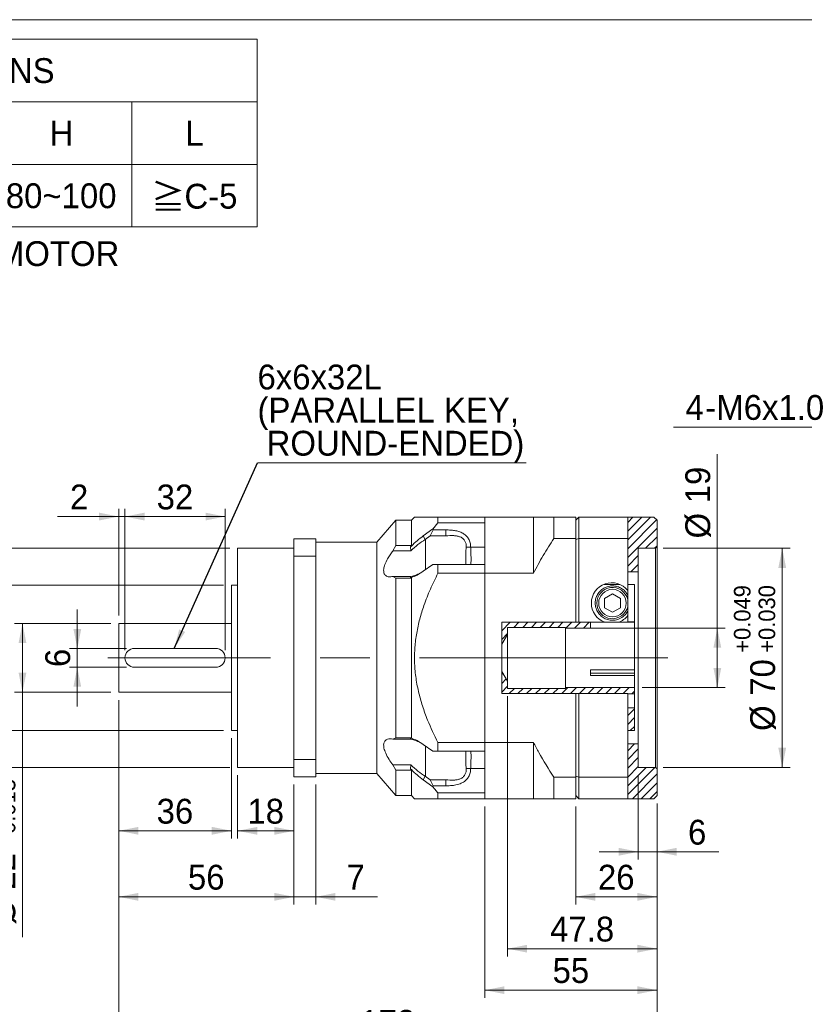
# Model space of a CAD drawing. Header units: millimetres. Extents: x 25 to 718, y 25 to 500.
# Tile 3 of 4: x 263 to 514, y 185 to 500. Entities that reach past the tile are written whole.
import ezdxf

# ---------------------------------------------------------------- set-up
doc = ezdxf.new("R2010")
doc.units = ezdxf.units.MM
doc.header["$LTSCALE"] = 2.5
doc.linetypes.add('CENTERX2', pattern=[20.32, 12.7, -2.54, 2.54, -2.54])
doc.styles.add('SLDTEXTSTYLE0', font='ARIAL.TTF', dxfattribs={"width": 0.948})
doc.styles.add('SLDTEXTSTYLE4', font='ARIAL.TTF', dxfattribs={"width": 0.948, "bigfont": 'bigfont'})
doc.styles.add('SLDTEXTSTYLE5', font='MINGLIU.TTC', dxfattribs={"bigfont": 'bigfont'})
doc.styles.get("Standard").update_dxf_attribs({"font": 'ARIAL.TTF'})
doc.dimstyles.new('SLDDIMSTYLE0', dxfattribs={"dimtxt": 7.704956, "dimasz": 6.25, "dimexe": 0, "dimexo": 0.0625, "dimgap": 1.926239, "dimtad": 1, "dimdec": 4, "dimrnd": 1e-09, "dimzin": 12, "dimdsep": 46, "dimtxsty": 'SLDTEXTSTYLE0', "dimsah": 1, "dimcen": 0.09, "dimadec": 0, "dimazin": 0, "dimtol": 1, "dimtm": 0.013, "dimtfac": 1, "dimtdec": 3, "dimtofl": 0, "dimtmove": 0, "dimatfit": 3, "dimfxl": 0, "dimtolj": 1, "dimarcsym": 0})
doc.dimstyles.new('SLDDIMSTYLE1', dxfattribs={"dimtxt": 7.704956, "dimasz": 6.25, "dimexe": 0, "dimexo": 0.0625, "dimgap": 1.926239, "dimtad": 1, "dimdec": 4, "dimrnd": 1e-09, "dimzin": 12, "dimdsep": 46, "dimtxsty": 'SLDTEXTSTYLE0', "dimsah": 1, "dimcen": 0.09, "dimadec": 0, "dimazin": 0, "dimtol": 1, "dimtp": -0.01, "dimtm": 0.029, "dimtfac": 1, "dimtdec": 3, "dimtofl": 0, "dimtmove": 0, "dimatfit": 3, "dimfxl": 0, "dimtolj": 1, "dimtzin": 0, "dimarcsym": 0})
doc.dimstyles.new('SLDDIMSTYLE11', dxfattribs={"dimtxt": 7.704956, "dimasz": 6.25, "dimexe": 0, "dimexo": 0.0625, "dimgap": 1.926239, "dimtad": 0, "dimtih": 1, "dimtoh": 1, "dimdec": 0, "dimrnd": 1e-09, "dimzin": 12, "dimdsep": 46, "dimtxsty": 'SLDTEXTSTYLE0', "dimsah": 1, "dimcen": 0.09, "dimadec": 0, "dimazin": 0, "dimtfac": 1, "dimtdec": 4, "dimtofl": 0, "dimtmove": 0, "dimatfit": 3, "dimfxl": 0, "dimtolj": 1, "dimtzin": 12, "dimarcsym": 0})
doc.dimstyles.new('SLDDIMSTYLE2', dxfattribs={"dimtxt": 7.704956, "dimasz": 6.25, "dimexe": 0, "dimexo": 0.0625, "dimgap": 1.926239, "dimtad": 1, "dimdec": 4, "dimrnd": 1e-09, "dimzin": 12, "dimdsep": 46, "dimtxsty": 'SLDTEXTSTYLE0', "dimsah": 1, "dimcen": 0.09, "dimadec": 0, "dimazin": 0, "dimtfac": 1, "dimtdec": 4, "dimtofl": 0, "dimtmove": 0, "dimatfit": 3, "dimfxl": 0, "dimtolj": 1, "dimtzin": 12, "dimarcsym": 0})
doc.dimstyles.new('SLDDIMSTYLE3', dxfattribs={"dimtxt": 7.704956, "dimasz": 6.25, "dimexe": 0, "dimexo": 0.0625, "dimgap": 1.926239, "dimtad": 1, "dimdec": 4, "dimrnd": 1e-09, "dimzin": 12, "dimdsep": 46, "dimtxsty": 'SLDTEXTSTYLE0', "dimsah": 1, "dimcen": 0.09, "dimadec": 0, "dimazin": 0, "dimtfac": 1, "dimtdec": 4, "dimtofl": 0, "dimtmove": 0, "dimatfit": 3, "dimfxl": 0, "dimtolj": 1, "dimtzin": 12, "dimarcsym": 0})
doc.dimstyles.new('SLDDIMSTYLE4', dxfattribs={"dimtxt": 7.704956, "dimasz": 6.25, "dimexe": 0, "dimexo": 0.0625, "dimgap": 1.926239, "dimtad": 1, "dimdec": 1, "dimrnd": 1e-09, "dimzin": 12, "dimdsep": 46, "dimtxsty": 'SLDTEXTSTYLE0', "dimsah": 1, "dimcen": 0.09, "dimadec": 0, "dimazin": 0, "dimtfac": 1, "dimtdec": 1, "dimtofl": 0, "dimtmove": 0, "dimatfit": 3, "dimfxl": 0, "dimtolj": 1, "dimtzin": 12, "dimarcsym": 0})
doc.dimstyles.new('SLDDIMSTYLE5', dxfattribs={"dimtxt": 7.704956, "dimasz": 6.25, "dimexe": 0, "dimexo": 0.0625, "dimgap": 1.926239, "dimtad": 1, "dimdec": 4, "dimrnd": 1e-09, "dimzin": 12, "dimdsep": 46, "dimtxsty": 'SLDTEXTSTYLE0', "dimsah": 1, "dimcen": 0.09, "dimadec": 0, "dimazin": 0, "dimtol": 1, "dimtp": 0.049, "dimtm": -0.03, "dimtfac": 1, "dimtdec": 3, "dimtofl": 0, "dimtmove": 0, "dimatfit": 3, "dimfxl": 0, "dimtolj": 1, "dimtzin": 0, "dimarcsym": 0})
doc.dimstyles.new('SLDDIMSTYLE6', dxfattribs={"dimtxt": 0, "dimasz": 6.25, "dimexe": 0, "dimexo": 0.0625, "dimgap": 0, "dimtad": 0, "dimtih": 1, "dimtoh": 1, "dimdec": 0, "dimrnd": 1e-09, "dimzin": 0, "dimdsep": 46, "dimtxsty": 'Standard', "dimsah": 1, "dimcen": 0.09, "dimadec": 0, "dimazin": 0, "dimtfac": 6.25, "dimtdec": 0, "dimtofl": 0, "dimtmove": 0, "dimatfit": 3, "dimfxl": 0, "dimtolj": 1, "dimtzin": 0, "dimarcsym": 0})

# ---------------------------------------------------------------- blocks, each defined once
blk = doc.blocks.new('SW_NOTE_1')
at = {"color": 0, "linetype": 'Continuous', "lineweight": 0, "char_height": 7.9375, "attachment_point": 1}
for s, insert, style in [('\\M+181A6BUSHING WILL BE SUPPLIED WHEN THE MOTOR', (0, 10.23), 'SLDTEXTSTYLE4'), ('    SHAFT DIAMETER IS SMALLER THAN 19', (0, -0.35), 'SLDTEXTSTYLE0')]:
    blk.add_mtext(s, dxfattribs=dict(at, insert=insert, style=style))
blk = doc.blocks.new('SW_TABLEANNOTATION_1')
at = {"color": 0, "linetype": 'Continuous', "lineweight": 0}
for p, q in [((0, 0), (0, -60)), ((307.5, 0), (0, 0)), ((307.5, -60), (307.5, 0)), ((0, -20), (307.5, -20)), ((35, -20), (35, -60)), ((70, -20), (70, -60)), ((105, -20), (105, -60)), ((137.5, -20), (137.5, -60)), ((175, -20), (175, -60)), ((222.5, -20), (222.5, -60)), ((267.5, -20), (267.5, -60)), ((0, -40), (307.5, -40)), ((0, -60), (307.5, -60))]:
    blk.add_line(p, q, dxfattribs=at)
at = {"color": 0, "linetype": 'Continuous', "lineweight": 0, "attachment_point": 1}
for s, insert, char_height, style in [('COMPATIBLE MOTOR DIMENSIONS', (63.5, -6.06), 7.9375, 'SLDTEXTSTYLE0'), ('A', (13.97, -26.06), 7.94, 'SLDTEXTSTYLE0'), ('B', (48.97, -26.06), 7.94, 'SLDTEXTSTYLE0'), ('C', (83.68, -26.06), 7.94, 'SLDTEXTSTYLE0'), ('D', (117.43, -26.06), 7.94, 'SLDTEXTSTYLE0'), ('E', (152.72, -26.06), 7.94, 'SLDTEXTSTYLE0'), ('F', (195.52, -26.06), 7.94, 'SLDTEXTSTYLE0'), ('H', (241.18, -26.06), 7.94, 'SLDTEXTSTYLE0'), ('L', (284.56, -26.06), 7.94, 'SLDTEXTSTYLE0'), ('\\M+1818519', (6.33, -46.06), 7.937, 'SLDTEXTSTYLE4'), ('70', (46.62, -46.06), 7.937, 'SLDTEXTSTYLE0'), ('\\M+1818546.8', (71.92, -46.06), 7.9375, 'SLDTEXTSTYLE4'), ('\\M+181855', (113.02, -46.06), 7.937, 'SLDTEXTSTYLE4'), ('90', (150.37, -46.06), 7.937, 'SLDTEXTSTYLE0'), ('6.1~8.0', (180.96, -46.06), 7.937, 'SLDTEXTSTYLE0'), ('80~100', (227.21, -46.06), 7.937, 'SLDTEXTSTYLE0'), ('\\M+18186', (273.68, -46.38), 7.937, 'SLDTEXTSTYLE5'), ('C-5', (284.27, -46.21), 7.937, 'SLDTEXTSTYLE0')]:
    blk.add_mtext(s, dxfattribs=dict(at, insert=insert, char_height=char_height, style=style))
blk = doc.blocks.new('*D10')
at = {"color": 7, "linetype": 'Continuous', "lineweight": 0}
for p, q in [((292.12, 307.07), (261.37, 307.07)), ((263.87, 307.07), (263.87, 285.07)), ((292.12, 285.07), (261.37, 285.07)), ((263.87, 285.07), (263.87, 206.78))]:
    blk.add_line(p, q, dxfattribs=at)
for points in [[(263.87, 307.07), (262.62, 300.82), (265.12, 300.82)], [(263.87, 285.07), (265.12, 291.32), (262.62, 291.32)]]:
    blk.add_solid(points, dxfattribs=at)
at = {"color": 7, "linetype": 'Continuous', "lineweight": 0, "attachment_point": 1, "rotation": 90, "style": 'SLDTEXTSTYLE0'}
for s, insert, char_height in [('0.013', (256.3, 239.81), 5.292), ('0', (248.42, 239.81), 5.29), ('-', (256.3, 236.58), 5.29), ('22', (253.63, 221.99), 7.937), ('%%c', (253.63, 210.75), 7.937)]:
    blk.add_mtext(s, dxfattribs=dict(at, insert=insert, char_height=char_height))
blk = doc.blocks.new('*D11')
at = {"color": 7, "linetype": 'Continuous', "lineweight": 0}
for p, q in [((330.12, 331.07), (233.41, 331.07)), ((235.91, 331.07), (235.91, 261.07)), ((330.12, 261.07), (233.41, 261.07))]:
    blk.add_line(p, q, dxfattribs=at)
for points in [[(235.91, 331.07), (234.66, 324.82), (237.16, 324.82)], [(235.91, 261.07), (237.16, 267.32), (234.66, 267.32)]]:
    blk.add_solid(points, dxfattribs=at)
at = {"color": 7, "linetype": 'Continuous', "lineweight": 0, "attachment_point": 1, "rotation": 90, "style": 'SLDTEXTSTYLE0'}
for s, insert, char_height in [('0.010', (220.47, 301.78), 5.292), ('0.029', (228.35, 301.78), 5.292), ('-', (220.47, 298.55), 5.29), ('-', (228.35, 298.55), 5.29), ('70', (225.68, 283.96), 7.937), ('%%c', (225.68, 272.72), 7.937)]:
    blk.add_mtext(s, dxfattribs=dict(at, insert=insert, char_height=char_height))
blk = doc.blocks.new('*D12')
at = {"color": 7, "linetype": 'Continuous', "lineweight": 0}
for p, q in [((294.62, 282.57), (294.62, 238.3)), ((330.62, 270.37), (330.62, 238.3)), ((294.62, 240.8), (330.62, 240.8))]:
    blk.add_line(p, q, dxfattribs=at)
for points in [[(294.62, 240.8), (300.87, 239.55), (300.87, 242.05)], [(330.62, 240.8), (324.37, 242.05), (324.37, 239.55)]]:
    blk.add_solid(points, dxfattribs=at)
at = {"color": 7, "linetype": 'Continuous', "lineweight": 0, "insert": (306.74, 251.03), "char_height": 7.937, "attachment_point": 1, "style": 'SLDTEXTSTYLE0'}
blk.add_mtext('36', dxfattribs=at)
blk = doc.blocks.new('*D13')
at = {"color": 7, "linetype": 'Continuous', "lineweight": 0}
for p, q in [((332.62, 258.57), (332.62, 238.3)), ((350.62, 255.57), (350.62, 238.3)), ((332.62, 240.8), (350.62, 240.8))]:
    blk.add_line(p, q, dxfattribs=at)
for points in [[(332.62, 240.8), (338.87, 239.55), (338.87, 242.05)], [(350.62, 240.8), (344.37, 242.05), (344.37, 239.55)]]:
    blk.add_solid(points, dxfattribs=at)
at = {"color": 7, "linetype": 'Continuous', "lineweight": 0, "insert": (335.74, 251.03), "char_height": 7.937, "attachment_point": 1, "style": 'SLDTEXTSTYLE0'}
blk.add_mtext('18', dxfattribs=at)
blk = doc.blocks.new('*D14')
at = {"color": 7, "linetype": 'Continuous', "lineweight": 0}
for p, q in [((294.62, 282.57), (294.62, 217.2)), ((350.62, 255.57), (350.62, 217.2)), ((294.62, 219.7), (350.62, 219.7))]:
    blk.add_line(p, q, dxfattribs=at)
for points in [[(294.62, 219.7), (300.87, 218.45), (300.87, 220.95)], [(350.62, 219.7), (344.37, 220.95), (344.37, 218.45)]]:
    blk.add_solid(points, dxfattribs=at)
at = {"color": 7, "linetype": 'Continuous', "lineweight": 0, "insert": (316.74, 229.94), "char_height": 7.937, "attachment_point": 1, "style": 'SLDTEXTSTYLE0'}
blk.add_mtext('56', dxfattribs=at)
blk = doc.blocks.new('*D15')
at = {"color": 7, "linetype": 'Continuous', "lineweight": 0}
for p, q in [((294.62, 309.57), (294.62, 343.72)), ((296.62, 298.57), (296.62, 343.72)), ((294.62, 341.22), (275.07, 341.22)), ((296.62, 341.22), (294.62, 341.22)), ((296.62, 341.22), (309.12, 341.22))]:
    blk.add_line(p, q, dxfattribs=at)
for points in [[(294.62, 341.22), (288.37, 342.47), (288.37, 339.97)], [(296.62, 341.22), (302.87, 339.97), (302.87, 342.47)]]:
    blk.add_solid(points, dxfattribs=at)
at = {"color": 7, "linetype": 'Continuous', "lineweight": 0, "insert": (279.04, 351.45), "char_height": 7.94, "attachment_point": 1, "style": 'SLDTEXTSTYLE0'}
blk.add_mtext('2', dxfattribs=at)
blk = doc.blocks.new('*D16')
at = {"color": 7, "linetype": 'Continuous', "lineweight": 0}
for p, q in [((296.62, 298.57), (296.62, 343.72)), ((328.62, 298.57), (328.62, 343.72)), ((296.62, 341.22), (328.62, 341.22))]:
    blk.add_line(p, q, dxfattribs=at)
for points in [[(296.62, 341.22), (302.87, 339.97), (302.87, 342.47)], [(328.62, 341.22), (322.37, 342.47), (322.37, 339.97)]]:
    blk.add_solid(points, dxfattribs=at)
at = {"color": 7, "linetype": 'Continuous', "lineweight": 0, "insert": (306.74, 351.45), "char_height": 7.937, "attachment_point": 1, "style": 'SLDTEXTSTYLE0'}
blk.add_mtext('32', dxfattribs=at)
blk = doc.blocks.new('*D17')
at = {"color": 7, "linetype": 'Continuous', "lineweight": 0}
for p, q in [((328.12, 319.27), (250.16, 319.27)), ((252.66, 319.27), (252.66, 272.87)), ((328.12, 272.87), (250.16, 272.87))]:
    blk.add_line(p, q, dxfattribs=at)
for points in [[(252.66, 319.27), (251.41, 313.02), (253.91, 313.02)], [(252.66, 272.87), (253.91, 279.12), (251.41, 279.12)]]:
    blk.add_solid(points, dxfattribs=at)
at = {"color": 7, "linetype": 'Continuous', "lineweight": 0, "char_height": 7.937, "attachment_point": 1, "rotation": 90, "style": 'SLDTEXTSTYLE0'}
for s, insert in [('46.4', (242.42, 291.4)), ('%%c', (242.42, 280.16))]:
    blk.add_mtext(s, dxfattribs=dict(at, insert=insert))
blk = doc.blocks.new('*D18')
at = {"color": 7, "linetype": 'Continuous', "lineweight": 0}
for p, q in [((281.39, 299.07), (281.39, 311.57)), ((297.12, 299.07), (278.89, 299.07)), ((281.39, 299.07), (281.39, 293.07)), ((297.12, 293.07), (278.89, 293.07)), ((281.39, 293.07), (281.39, 280.57))]:
    blk.add_line(p, q, dxfattribs=at)
for points in [[(281.39, 299.07), (282.64, 305.32), (280.14, 305.32)], [(281.39, 293.07), (280.14, 286.82), (282.64, 286.82)]]:
    blk.add_solid(points, dxfattribs=at)
at = {"color": 7, "linetype": 'Continuous', "lineweight": 0, "insert": (271.16, 293.13), "char_height": 7.94, "attachment_point": 1, "rotation": 90, "style": 'SLDTEXTSTYLE0'}
blk.add_mtext('6', dxfattribs=at)
blk = doc.blocks.new('*D19')
at = {"color": 7, "linetype": 'Continuous', "lineweight": 0}
for p, q in [((460.62, 258.57), (460.62, 231.6)), ((466.62, 249.57), (466.62, 231.6)), ((460.62, 234.1), (448.12, 234.1)), ((460.62, 234.1), (466.62, 234.1)), ((466.62, 234.1), (486.37, 234.1))]:
    blk.add_line(p, q, dxfattribs=at)
for points in [[(460.62, 234.1), (454.37, 235.35), (454.37, 232.85)], [(466.62, 234.1), (472.87, 232.85), (472.87, 235.35)]]:
    blk.add_solid(points, dxfattribs=at)
at = {"color": 7, "linetype": 'Continuous', "lineweight": 0, "insert": (476.52, 244.33), "char_height": 7.94, "attachment_point": 1, "style": 'SLDTEXTSTYLE0'}
blk.add_mtext('6', dxfattribs=at)
blk = doc.blocks.new('*D20')
at = {"color": 7, "linetype": 'Continuous', "lineweight": 0}
for p, q in [((440.62, 248.57), (440.62, 217.2)), ((466.62, 249.57), (466.62, 217.2)), ((440.62, 219.7), (466.62, 219.7))]:
    blk.add_line(p, q, dxfattribs=at)
for points in [[(440.62, 219.7), (446.87, 218.45), (446.87, 220.95)], [(466.62, 219.7), (460.37, 220.95), (460.37, 218.45)]]:
    blk.add_solid(points, dxfattribs=at)
at = {"color": 7, "linetype": 'Continuous', "lineweight": 0, "insert": (447.74, 229.94), "char_height": 7.937, "attachment_point": 1, "style": 'SLDTEXTSTYLE0'}
blk.add_mtext('26', dxfattribs=at)
blk = doc.blocks.new('*D21')
at = {"color": 7, "linetype": 'Continuous', "lineweight": 0}
for p, q in [((418.87, 283.82), (418.87, 200.63)), ((466.62, 249.57), (466.62, 200.63)), ((466.62, 203.13), (418.87, 203.13))]:
    blk.add_line(p, q, dxfattribs=at)
for points in [[(418.87, 203.13), (425.12, 201.88), (425.12, 204.38)], [(466.62, 203.13), (460.37, 204.38), (460.37, 201.88)]]:
    blk.add_solid(points, dxfattribs=at)
at = {"color": 7, "linetype": 'Continuous', "lineweight": 0, "insert": (432.46, 213.36), "char_height": 7.937, "attachment_point": 1, "style": 'SLDTEXTSTYLE0'}
blk.add_mtext('47.8', dxfattribs=at)
blk = doc.blocks.new('*D22')
at = {"color": 7, "linetype": 'Continuous', "lineweight": 0}
for p, q in [((411.62, 248.57), (411.62, 187.38)), ((466.62, 249.57), (466.62, 187.38)), ((411.62, 189.88), (466.62, 189.88))]:
    blk.add_line(p, q, dxfattribs=at)
for points in [[(411.62, 189.88), (417.87, 188.63), (417.87, 191.13)], [(466.62, 189.88), (460.37, 191.13), (460.37, 188.63)]]:
    blk.add_solid(points, dxfattribs=at)
at = {"color": 7, "linetype": 'Continuous', "lineweight": 0, "insert": (433.24, 200.11), "char_height": 7.937, "attachment_point": 1, "style": 'SLDTEXTSTYLE0'}
blk.add_mtext('55', dxfattribs=at)
blk = doc.blocks.new('*D23')
at = {"color": 7, "linetype": 'Continuous', "lineweight": 0}
for p, q in [((294.62, 282.57), (294.62, 170.83)), ((466.62, 249.57), (466.62, 170.83)), ((466.62, 173.33), (294.62, 173.33))]:
    blk.add_line(p, q, dxfattribs=at)
for points in [[(294.62, 173.33), (300.87, 172.08), (300.87, 174.58)], [(466.62, 173.33), (460.37, 174.58), (460.37, 172.08)]]:
    blk.add_solid(points, dxfattribs=at)
at = {"color": 7, "linetype": 'Continuous', "lineweight": 0, "insert": (371.81, 183.56), "char_height": 7.937, "attachment_point": 1, "style": 'SLDTEXTSTYLE0'}
blk.add_mtext('172', dxfattribs=at)
blk = doc.blocks.new('*D24')
at = {"color": 7, "linetype": 'Continuous', "lineweight": 0}
for p, q in [((485.88, 305.57), (485.88, 361.19)), ((447.87, 305.57), (488.38, 305.57)), ((485.88, 305.57), (485.88, 286.57)), ((461.87, 286.57), (488.38, 286.57))]:
    blk.add_line(p, q, dxfattribs=at)
for points in [[(485.88, 305.57), (484.63, 299.32), (487.13, 299.32)], [(485.88, 286.57), (487.13, 292.82), (484.63, 292.82)]]:
    blk.add_solid(points, dxfattribs=at)
at = {"color": 7, "linetype": 'Continuous', "lineweight": 0, "char_height": 7.937, "attachment_point": 1, "rotation": 90, "style": 'SLDTEXTSTYLE0'}
for s, insert in [('19', (475.65, 345.46)), ('%%c', (475.65, 334.22))]:
    blk.add_mtext(s, dxfattribs=dict(at, insert=insert))
blk = doc.blocks.new('*D25')
at = {"color": 7, "linetype": 'Continuous', "lineweight": 0}
for p, q in [((468.62, 331.07), (509.12, 331.07)), ((506.62, 331.07), (506.62, 261.07)), ((468.62, 261.07), (509.12, 261.07))]:
    blk.add_line(p, q, dxfattribs=at)
for points in [[(506.62, 331.07), (505.37, 324.82), (507.87, 324.82)], [(506.62, 261.07), (507.87, 267.32), (505.37, 267.32)]]:
    blk.add_solid(points, dxfattribs=at)
at = {"color": 7, "linetype": 'Continuous', "lineweight": 0, "attachment_point": 1, "rotation": 90, "style": 'SLDTEXTSTYLE0'}
for s, insert, char_height in [('0.049', (491.18, 301.78), 5.292), ('0.030', (499.06, 301.78), 5.292), ('+', (491.18, 297.67), 5.29), ('+', (499.06, 297.67), 5.29), ('70', (496.39, 283.96), 7.937), ('%%c', (496.39, 272.72), 7.937)]:
    blk.add_mtext(s, dxfattribs=dict(at, insert=insert, char_height=char_height))
blk = doc.blocks.new('*D26')
at = {"color": 7, "linetype": 'Continuous', "lineweight": 0}
for p, q in [((350.62, 255.57), (350.62, 217.2)), ((357.62, 255.57), (357.62, 217.2)), ((350.62, 219.7), (338.12, 219.7)), ((350.62, 219.7), (357.62, 219.7)), ((357.62, 219.7), (377.25, 219.7))]:
    blk.add_line(p, q, dxfattribs=at)
for points in [[(350.62, 219.7), (344.37, 220.95), (344.37, 218.45)], [(357.62, 219.7), (363.87, 218.45), (363.87, 220.95)]]:
    blk.add_solid(points, dxfattribs=at)
at = {"color": 7, "linetype": 'Continuous', "lineweight": 0, "insert": (367.4, 229.94), "char_height": 7.94, "attachment_point": 1, "style": 'SLDTEXTSTYLE0'}
blk.add_mtext('7', dxfattribs=at)
blk = doc.blocks.new('SW_NOTE_2')
at = {"color": 0, "linetype": 'Continuous', "lineweight": 0}
for p, q in [((0, 0), (85.84, 0)), ((85.84, 0), (0, 0)), ((0, 0), (85.84, 0)), ((85.84, 0), (0, 0)), ((0, 0), (85.84, 0)), ((85.84, 0), (0, 0))]:
    blk.add_line(p, q, dxfattribs=at)
at = {"color": 0, "linetype": 'Continuous', "lineweight": 0, "attachment_point": 1, "style": 'SLDTEXTSTYLE0'}
for s, insert, char_height in [('6x6x32L', (0, 31.4), 7.937), ('(PARALLEL KEY,', (0, 20.82), 7.9375), (' ROUND-ENDED)', (0, 10.24), 7.9375)]:
    blk.add_mtext(s, dxfattribs=dict(at, insert=insert, char_height=char_height))
blk = doc.blocks.new('*D41')
at = {"color": 7, "linetype": 'Continuous', "lineweight": 0}
for p, q in [((592.85, 369.83), (471.92, 369.83)), ((603.43, 330.3), (592.85, 369.83))]:
    blk.add_line(p, q, dxfattribs=at)
blk.add_solid([(603.43, 330.3), (603.02, 336.66), (600.61, 336.02)], dxfattribs=at)
at = {"color": 7, "linetype": 'Continuous', "lineweight": 0, "attachment_point": 1, "style": 'SLDTEXTSTYLE0'}
for s, insert, char_height in [('(DEPTH)', (548.06, 380.06), 7.937), ('4', (475.69, 380.06), 7.94), ('M6x1.0', (485.56, 380.06), 7.937), ('Px', (523.02, 380.06), 7.937), ('12', (535.37, 380.06), 7.937), ('-', (482.04, 380.06), 7.94)]:
    blk.add_mtext(s, dxfattribs=dict(at, insert=insert, char_height=char_height))

msp = doc.modelspace()

# ---------------------------------------------------------------- hatches: boundary and pattern name
at = {"linetype": 'Continuous', "lineweight": 0}
h = msp.add_hatch(dxfattribs=at)
h.set_pattern_fill('ANSI31', scale=0.625, style=0)
h.paths.add_polyline_path([(460.622924, 323.568801), (460.622924, 331.068801), (466.122924, 331.068801), (466.622924, 331.568801), (466.622924, 340.068801), (465.622924, 341.068801), (457.232664, 341.068801), (457.232664, 323.568801)], flags=0)
h = msp.add_hatch(dxfattribs=at)
h.set_pattern_fill('ANSI31', scale=0.625, style=0)
h.paths.add_polyline_path([(416.981694, 300.421264), (418.872924, 303.568801), (418.872924, 305.818801), (437.372924, 305.818801), (437.372924, 305.568801), (445.372924, 305.568801), (445.372924, 307.448769), (416.981694, 307.448769)], flags=0)
h = msp.add_hatch(dxfattribs=at)
h.set_pattern_fill('ANSI31', scale=0.625, style=0)
h.paths.add_polyline_path([(418.872924, 288.568801), (416.981694, 291.716337), (416.981694, 284.638028), (457.232664, 284.638028), (457.232664, 284.568801), (459.372924, 284.568801), (459.372924, 286.568801), (437.372924, 286.568801), (437.372924, 286.318801), (418.872924, 286.318801)], flags=0)
h = msp.add_hatch(dxfattribs=at)
h.set_pattern_fill('ANSI31', scale=0.625, style=0)
h.paths.add_polyline_path([(457.232664, 272.851114), (459.372924, 272.851114), (459.372924, 280.068801), (457.232664, 280.068801)], flags=0)
h = msp.add_hatch(dxfattribs=at)
h.set_pattern_fill('ANSI31', scale=0.625, style=0)
h.paths.add_polyline_path([(457.232664, 268.568801), (457.232664, 251.068801), (465.622924, 251.068801), (466.622924, 252.068801), (466.622924, 260.568801), (466.122924, 261.068801), (460.622924, 261.068801), (460.622924, 268.568801)], flags=0)

# ---------------------------------------------------------------- linework, layer by layer
at = {"color": 7, "linetype": 'Continuous', "lineweight": 0}
msp.add_line((25, 500), (717.5, 500), dxfattribs=at)
at = {"color": 7, "linetype": 'Continuous', "lineweight": 15}
for p, q in [((383.122926, 340.0688), (377.122922, 333.068801)), ((388.122921, 340.0688), (383.122926, 340.0688)), ((383.122926, 331.922075), (383.122926, 340.0688)), ((389.122923, 341.068802), (388.122921, 340.0688)), ((388.122921, 331.922075), (388.122921, 340.0688)), ((396.622924, 339.250168), (396.622924, 341.068802)), ((411.622924, 341.068802), (396.622924, 341.068802)), ((427.122922, 341.068802), (411.622924, 341.068802)), ((411.622924, 323.110435), (411.622924, 341.068802)), ((411.622924, 341.068802), (411.622924, 339.250168)), ((427.122922, 323.110435), (427.122922, 341.068802)), ((433.622924, 334.226368), (433.622924, 341.068802)), ((440.622924, 341.068802), (433.622924, 341.068802)), ((441.622924, 341.068802), (440.622924, 340.0688)), ((440.622924, 334.226368), (440.622924, 341.068802)), ((441.622924, 341.068802), (441.622924, 334.226368)), ((457.232664, 341.068802), (441.622924, 341.068802)), ((457.232664, 341.068802), (457.232664, 334.226368)), ((465.622924, 341.068802), (457.232664, 341.068802)), ((465.622924, 341.068802), (466.622924, 340.0688)), ((466.622924, 340.0688), (466.622924, 331.568802)), ((391.927739, 335.057547), (394.987655, 337.246483)), ((395.043483, 336.954234), (394.146403, 335.032137)), ((394.986925, 337.245578), (396.622924, 339.250168)), ((394.987655, 337.246483), (395.043483, 336.954234)), ((395.043483, 336.954234), (399.126878, 336.954234)), ((411.622924, 339.250168), (396.622924, 339.250168)), ((399.126878, 335.032137), (399.126878, 336.954234)), ((357.622927, 334.068799), (350.622927, 334.068799)), ((350.622927, 328.564955), (350.622927, 334.068799)), ((357.622927, 328.564955), (357.622927, 334.068799)), ((391.927739, 335.057543), (392.565837, 333.899015)), ((394.146403, 335.032137), (392.565837, 333.899012)), ((392.622923, 333.899012), (392.566306, 333.899012)), ((399.126878, 335.032137), (394.146403, 335.032137)), ((433.622924, 334.226368), (440.622924, 334.226368)), ((441.622924, 334.226368), (440.622924, 333.857687)), ((440.622924, 334.226368), (440.622924, 307.448769)), ((441.622924, 334.226368), (441.622924, 307.448769)), ((441.622924, 334.226368), (457.232664, 334.226368)), ((457.232664, 334.226368), (457.232664, 317.586332)), ((350.622927, 331.068801), (332.622921, 331.068801)), ((332.622921, 331.068801), (332.622921, 261.0688)), ((377.122922, 333.068801), (357.622927, 333.068801)), ((377.122922, 296.068801), (377.122922, 333.068801)), ((382.226182, 330.257041), (383.122926, 331.922075)), ((383.122926, 331.922075), (388.122921, 331.922075)), ((388.122921, 331.922075), (387.867642, 331.522187)), ((387.867724, 331.52218), (388.123167, 331.783822)), ((387.867903, 331.522038), (387.958092, 330.257041)), ((405.63227, 331.432255), (407.077608, 331.428802)), ((411.622924, 331.428802), (407.077608, 331.428802)), ((466.122924, 331.068801), (460.622924, 331.068801)), ((460.622924, 331.068801), (460.622924, 323.5688)), ((466.622924, 331.568802), (466.122924, 331.068801)), ((466.122924, 261.0688), (466.122924, 331.068801)), ((466.622924, 331.568802), (466.622924, 260.568799)), ((357.622927, 328.564955), (350.622927, 328.564955)), ((350.622927, 263.572646), (350.622927, 328.564955)), ((357.622927, 263.572646), (357.622927, 328.564955)), ((387.958092, 330.257041), (382.226182, 330.257041)), ((394.987655, 325.9288), (391.927732, 323.730649)), ((396.622924, 325.9288), (394.987655, 325.9288)), ((396.622924, 323.110435), (396.622924, 325.9288)), ((411.622924, 325.9288), (396.622924, 325.9288)), ((411.622924, 325.9288), (411.622924, 323.110435)), ((383.122926, 321.574541), (382.226182, 322.072513)), ((382.226182, 322.072513), (387.958398, 322.072513)), ((383.122926, 270.56306), (383.122926, 321.574541)), ((388.122921, 321.574541), (383.122926, 321.574541)), ((387.867814, 321.694059), (388.122921, 321.574541)), ((388.123108, 321.767867), (387.867888, 321.694201)), ((387.957206, 322.072692), (387.868059, 321.694102)), ((388.122921, 270.56306), (388.122921, 321.574541)), ((411.622924, 323.110435), (396.622924, 323.110435)), ((411.622924, 269.027166), (411.622924, 323.110435)), ((411.622924, 323.110435), (427.122922, 323.110435)), ((460.622924, 323.5688), (457.232664, 323.5688)), ((460.622924, 323.5688), (460.622924, 268.568801)), ((332.622921, 319.2688), (330.622917, 319.2688)), ((330.622917, 319.2688), (330.622917, 272.868801)), ((449.572438, 319.547513), (454.673411, 319.547513)), ((457.232664, 319.547513), (459.372924, 319.547513)), ((459.372924, 307.535278), (459.372924, 319.547513)), ((452.372924, 316.5104), (449.825424, 315.039601)), ((449.825424, 315.039601), (449.825424, 312.098)), ((454.920424, 315.039601), (452.372924, 316.5104)), ((454.920424, 312.098), (454.920424, 315.039601)), ((457.232664, 316.144248), (457.232664, 317.586332)), ((457.232664, 314.851778), (457.232664, 316.144248)), ((449.825424, 312.098), (452.372924, 310.627201)), ((452.372924, 310.627201), (454.920424, 312.098)), ((457.232664, 310.993353), (457.232664, 312.285824)), ((457.232664, 309.551269), (457.232664, 310.993353)), ((457.232664, 309.551269), (457.232664, 307.448769)), ((330.622917, 307.0688), (294.622918, 307.0688)), ((294.622918, 307.0688), (294.622918, 285.068801)), ((440.622924, 307.448769), (416.981695, 307.448769)), ((416.981695, 307.448769), (416.981695, 284.638028)), ((418.872924, 305.818801), (437.372924, 305.818801)), ((418.872924, 303.5688), (418.872924, 305.818801)), ((437.372924, 305.818801), (437.372924, 305.5688)), ((437.372924, 305.5688), (445.372924, 305.5688)), ((437.372924, 305.5688), (437.372924, 286.568801)), ((441.622924, 307.448769), (440.622924, 307.448769)), ((449.933126, 307.448769), (441.622924, 307.448769)), ((445.372924, 307.448769), (445.372924, 305.5688)), ((445.372924, 305.516022), (445.372924, 305.5688)), ((445.372924, 305.516022), (459.372924, 305.516022)), ((449.933126, 307.448769), (454.312723, 307.448769)), ((457.232664, 307.448769), (454.312723, 307.448769)), ((457.232664, 307.535278), (459.372924, 307.535278)), ((457.232664, 307.52524), (459.372924, 307.52524)), ((459.372924, 307.52524), (459.372924, 307.535278)), ((459.372924, 307.52524), (459.372924, 305.516022)), ((459.372924, 305.516022), (459.372924, 292.211215)), ((416.981695, 300.421264), (418.872924, 303.5688)), ((418.872924, 303.5688), (418.872924, 288.568801)), ((299.622928, 299.068801), (325.622921, 299.068801)), ((377.122922, 259.0688), (377.122922, 296.068801)), ((325.622921, 293.0688), (299.622928, 293.0688)), ((418.872924, 288.568801), (416.981695, 291.716337)), ((445.372924, 292.211215), (459.372924, 292.211215)), ((445.372924, 290.479164), (445.372924, 292.211215)), ((445.372924, 291.206606), (459.372924, 291.206606)), ((445.372924, 290.479164), (459.372924, 290.479164)), ((459.372924, 292.211215), (459.372924, 291.206606)), ((459.372924, 290.479164), (459.372924, 291.206606)), ((459.372924, 290.479164), (459.372924, 286.568801)), ((418.872924, 286.3188), (418.872924, 288.568801)), ((459.372924, 286.568801), (437.372924, 286.568801)), ((437.372924, 286.568801), (437.372924, 286.3188)), ((459.372924, 284.568801), (459.372924, 286.568801)), ((294.622918, 285.068801), (330.622917, 285.068801)), ((416.981695, 284.638028), (440.622924, 284.638028)), ((437.372924, 286.3188), (418.872924, 286.3188)), ((440.622924, 284.638028), (441.622924, 284.638028)), ((440.622924, 284.638028), (440.622924, 257.911233)), ((441.622924, 284.638028), (441.622924, 257.911233)), ((441.622924, 284.638028), (457.232664, 284.638028)), ((457.232664, 284.638028), (457.232664, 257.911233)), ((457.232664, 284.568801), (459.372924, 284.568801)), ((459.372924, 280.0688), (459.372924, 284.568801)), ((459.372924, 280.0688), (457.232664, 280.0688)), ((459.372924, 272.851115), (459.372924, 280.0688)), ((330.622917, 272.868801), (332.622921, 272.868801)), ((457.232664, 272.851115), (459.372924, 272.851115)), ((382.226182, 270.065088), (383.122926, 270.56306)), ((387.958092, 270.065088), (382.226182, 270.065088)), ((383.122926, 270.56306), (388.122921, 270.56306)), ((388.122921, 270.56306), (387.867642, 270.443464)), ((387.867724, 270.443315), (388.123167, 270.36941)), ((387.867903, 270.443419), (387.958092, 270.065088)), ((391.927739, 268.406946), (394.987655, 266.208801)), ((411.622924, 269.027166), (396.622924, 269.027166)), ((396.622924, 266.208801), (396.622924, 269.027166)), ((427.122922, 269.027166), (411.622924, 269.027166)), ((411.622924, 251.068799), (411.622924, 269.027166)), ((411.622924, 269.027166), (411.622924, 266.208801)), ((427.122922, 251.068799), (427.122922, 269.027166)), ((457.232664, 268.568801), (460.622924, 268.568801)), ((460.622924, 268.568801), (460.622924, 261.0688)), ((394.986925, 266.208801), (396.622924, 266.208801)), ((411.622924, 266.208801), (396.622924, 266.208801)), ((357.622927, 263.572646), (350.622927, 263.572646)), ((350.622927, 258.068802), (350.622927, 263.572646)), ((357.622927, 258.068802), (357.622927, 263.572646)), ((383.122926, 260.215526), (382.226182, 261.88056)), ((382.226182, 261.88056), (387.958398, 261.88056)), ((387.957206, 261.881156), (387.868059, 260.615295)), ((332.622921, 261.0688), (350.622927, 261.0688)), ((357.622927, 258.068802), (350.622927, 258.068802)), ((357.622927, 259.0688), (377.122922, 259.0688)), ((377.122922, 259.0688), (383.122926, 252.068801)), ((383.122926, 252.068801), (383.122926, 260.215526)), ((388.122921, 260.215526), (383.122926, 260.215526)), ((387.867814, 260.615153), (388.122921, 260.215526)), ((388.123108, 260.353623), (387.867888, 260.615157)), ((388.122921, 252.068801), (388.122921, 260.215526)), ((392.565837, 258.238589), (391.927732, 257.080061)), ((392.622923, 258.238589), (392.565837, 258.238589)), ((392.565837, 258.238589), (394.146403, 257.105464)), ((405.63227, 260.705346), (407.077608, 260.708799)), ((411.622924, 260.708799), (407.077608, 260.708799)), ((440.622924, 258.279914), (441.622924, 257.911233)), ((460.622924, 261.0688), (466.122924, 261.0688)), ((466.122924, 261.0688), (466.622924, 260.568799)), ((466.622924, 260.568799), (466.622924, 252.068801)), ((394.987655, 254.891118), (391.927732, 257.080061)), ((394.146403, 257.105464), (395.043483, 255.183367)), ((394.146403, 257.105464), (399.126878, 257.105464)), ((395.043483, 255.183367), (394.987655, 254.891118)), ((399.126878, 255.183367), (395.043483, 255.183367)), ((399.126878, 257.105464), (399.126878, 255.183367)), ((440.622924, 257.911233), (433.622924, 257.911233)), ((433.622924, 251.068799), (433.622924, 257.911233)), ((440.622924, 251.068799), (440.622924, 257.911233)), ((457.232664, 257.911233), (441.622924, 257.911233)), ((441.622924, 257.911233), (441.622924, 251.068799)), ((457.232664, 257.911233), (457.232664, 251.068799)), ((383.122926, 252.068801), (388.122921, 252.068801)), ((388.122921, 252.068801), (389.122923, 251.068799)), ((411.622924, 252.887433), (396.622924, 252.887433)), ((396.622924, 251.068799), (396.622924, 252.887433)), ((411.622924, 252.887433), (411.622924, 251.068799)), ((440.622924, 252.068801), (441.622924, 251.068799)), ((466.622924, 252.068801), (465.622924, 251.068799)), ((411.622924, 251.068799), (396.622924, 251.068799)), ((411.622924, 251.068799), (427.122922, 251.068799)), ((433.622924, 251.068799), (440.622924, 251.068799)), ((441.622924, 251.068799), (457.232664, 251.068799)), ((457.232664, 251.068799), (465.622924, 251.068799))]:
    msp.add_line(p, q, dxfattribs=at)
at = {"color": 8, "linetype": 'Continuous', "lineweight": 15}
for p, q in [((392.622923, 324.157167), (392.622923, 333.899012)), ((392.622923, 258.238589), (392.622923, 267.979408))]:
    msp.add_line(p, q, dxfattribs=at)
at = {"color": 7, "linetype": 'CENTERX2', "lineweight": 0, "ltscale": 2.5}
msp.add_line((470.076207, 296.068801), (291.14263, 296.068801), dxfattribs=at)
at = {"color": 7, "linetype": 'Continuous', "lineweight": 15}
msp.add_circle((452.372924, 313.568801), 4.4, dxfattribs=at)
for centre, radius, start, end in [((452.122924, 313.568801), 6.5, 38.17619378, 250.31236626), ((452.372924, 313.568801), 5, 13.60319085, 346.39680915), ((452.122924, 313.568801), 6.5, 289.68763374, 321.82380622), ((299.622924, 296.068801), 3, 90, 270), ((325.622924, 296.068801), 3, 270, 90)]:
    msp.add_arc(centre, radius, start, end, dxfattribs=at)
for points, knots in [([(396.622924, 341.068802), (395.794569, 341.068802), (394.134116, 341.068802), (392.208095, 341.068802), (390.754927, 341.068802), (389.770141, 341.068802), (389.195874, 341.068802), (389.177119, 341.068802), (389.169125, 341.068802)], [0, 0, 0, 0, 0.1975892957, 0.3960716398, 0.5550544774, 0.7139902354, 0.8780903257, 1, 1, 1, 1]), ([(433.622924, 341.068802), (431.981697, 341.068802), (429.693469, 341.068802), (427.689537, 341.068802), (427.122922, 341.068802)], [0, 0, 0, 0, 0.7172483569, 1, 1, 1, 1]), ([(399.126878, 336.954234), (399.634363, 336.94512), (400.568859, 336.928337), (401.96212, 336.783064), (403.273574, 336.483364), (404.318419, 336.048527), (405.067523, 335.570486), (405.753335, 334.999941), (406.457768, 334.095827), (406.991462, 332.810811), (407.048671, 331.893023), (407.077608, 331.428802)], [0, 0, 0, 0, 0.1389381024, 0.2558443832, 0.3829180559, 0.5061304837, 0.5633338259, 0.625730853, 0.7496380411, 0.873365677, 1, 1, 1, 1]), ([(392.565881, 333.898978), (391.787069, 333.374898), (390.229793, 332.326972), (388.715213, 330.946915), (387.958092, 330.257041)], [0, 0, 0, 0, 0.50011190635, 1, 1, 1, 1]), ([(388.123167, 331.783822), (388.734384, 332.378219), (389.992572, 333.601783), (391.270539, 334.562883), (391.92768, 335.057089)], [0, 0, 0, 0, 0.48579169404, 1, 1, 1, 1]), ([(405.63227, 331.432255), (405.63957, 331.791456), (405.650206, 332.314798), (405.46282, 332.969874), (405.190508, 333.568361), (404.656691, 334.224839), (403.769196, 334.74561), (402.754631, 335.030131), (401.193867, 335.192906), (399.975083, 335.09811), (399.126878, 335.032137)], [0, 0, 0, 0, 0.122432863, 0.1783800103, 0.2321521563, 0.347597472, 0.4615983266, 0.5799586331, 0.7076746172, 1, 1, 1, 1]), ([(427.122922, 323.110435), (428.136917, 325.00038), (430.167564, 328.785222), (432.470133, 332.411071), (433.622924, 334.226368)], [0, 0, 0, 0, 0.499345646, 1, 1, 1, 1]), ([(405.528249, 325.9288), (405.526191, 326.057782), (405.521457, 326.354494), (405.529699, 327.090836), (405.525909, 327.873795), (405.528275, 328.550691), (405.535134, 329.274544), (405.55203, 330.241163), (405.605855, 331.040148), (405.63227, 331.432255)], [0, 0, 0, 0, 0.1391174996, 0.3200271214, 0.4899356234, 0.5730867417, 0.6554512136, 0.8309106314, 1, 1, 1, 1]), ([(407.077608, 331.428802), (407.082464, 331.133478), (407.094286, 330.414434), (407.141126, 329.314496), (407.183458, 328.307178), (407.203929, 327.523364), (407.183666, 326.85908), (407.141346, 326.303432), (407.094486, 325.977496), (407.082524, 325.942984), (407.077608, 325.9288)], [0, 0, 0, 0, 0.102608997, 0.2498288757, 0.3942026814, 0.4997744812, 0.605358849, 0.7495826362, 0.8970767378, 1, 1, 1, 1]), ([(382.226182, 322.072513), (381.804557, 322.004241), (380.92436, 321.861715), (379.904787, 322.243224), (379.293742, 323.130638), (379.213252, 324.386185), (379.625176, 325.987163), (380.384256, 327.560863), (381.298991, 329.015456), (381.896719, 329.834358), (382.211846, 330.238649), (382.226182, 330.257041)], [0, 0, 0, 0, 0.14080191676, 0.29394272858, 0.41809186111, 0.54288886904, 0.65392161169, 0.79863456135, 0.89690600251, 0.99530988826, 1, 1, 1, 1]), ([(387.958398, 322.072456), (388.713484, 322.243017), (389.766422, 322.480858), (390.849294, 323.084957), (391.155613, 323.255842)], [0, 0, 0, 0, 0.7171230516, 1, 1, 1, 1]), ([(391.927732, 323.730649), (391.269624, 323.291243), (389.991608, 322.437936), (388.733405, 321.986727), (388.123108, 321.767867)], [0, 0, 0, 0, 0.5149447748, 1, 1, 1, 1]), ([(396.622924, 269.027166), (395.468985, 271.38764), (393.610391, 275.189543), (391.624256, 280.686709), (390.328064, 285.332381), (389.449307, 290.073212), (389.053726, 294.791826), (389.184446, 299.445418), (389.764235, 303.991773), (390.74419, 308.471304), (392.195391, 313.179208), (394.132616, 318.081063), (395.792721, 321.433774), (396.622924, 323.110435)], [0, 0, 0, 0, 0.1390244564, 0.2239199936, 0.3091349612, 0.3941979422, 0.4788853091, 0.5594031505, 0.6402775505, 0.7212620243, 0.8019305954, 0.9009472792, 1, 1, 1, 1]), ([(457.232664, 310.993353), (457.039813, 310.674815), (456.580087, 309.915468), (455.39845, 308.863444), (453.756737, 308.145364), (452.012606, 307.997301), (450.406733, 308.350772), (449.011324, 309.122811), (447.889837, 310.253685), (447.216311, 311.505792), (446.90678, 312.698241), (446.836143, 313.897586), (447.041719, 315.128528), (447.620752, 316.463643), (448.552333, 317.652329), (449.660617, 318.409325), (450.675424, 318.818517), (451.330728, 318.98555), (451.945439, 319.057695), (452.374716, 319.073915), (452.833296, 319.056291), (453.544337, 318.965923), (454.508855, 318.683715), (455.588228, 318.106983), (456.544771, 317.247075), (457.012096, 316.497861), (457.232664, 316.144248)], [0, 0, 0, 0, 0.0335599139, 0.0800017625, 0.1266424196, 0.1684143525, 0.208141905, 0.2482565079, 0.290947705, 0.3391817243, 0.3769771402, 0.4148313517, 0.4697522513, 0.5247653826, 0.601018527, 0.6772256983, 0.7070725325, 0.7370933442, 0.7490682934, 0.7590556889, 0.7690623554, 0.7832370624, 0.8201076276, 0.8821718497, 0.944387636, 1, 1, 1, 1]), ([(457.232664, 312.39282), (457.232664, 312.393045), (457.232664, 312.873252), (457.232664, 313.676351), (457.232664, 314.453413), (457.232664, 314.744782)], [0, 0, 0, 0, 0.0002934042, 0.6251475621, 1, 1, 1, 1]), ([(382.226182, 261.88056), (381.804557, 262.448062), (380.92436, 263.632799), (379.904787, 265.481479), (379.293742, 267.230771), (379.213252, 268.598254), (379.625176, 269.62173), (380.384256, 270.112088), (381.298991, 270.223182), (381.896719, 270.144326), (382.211846, 270.068536), (382.226182, 270.065088)], [0, 0, 0, 0, 0.14080191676, 0.29394272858, 0.41809186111, 0.54288886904, 0.65392161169, 0.79863456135, 0.89690600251, 0.99530988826, 1, 1, 1, 1]), ([(390.912076, 269.010287), (390.687631, 269.134086), (389.686684, 269.686187), (388.71325, 269.89956), (387.958092, 270.065088)], [0, 0, 0, 0, 0.2242330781, 1, 1, 1, 1]), ([(388.123167, 270.36941), (388.734384, 270.150273), (389.992572, 269.699179), (391.270539, 268.845417), (391.92768, 268.406406)], [0, 0, 0, 0, 0.48579169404, 1, 1, 1, 1]), ([(433.622924, 257.911233), (431.981697, 260.519162), (429.693469, 264.155181), (427.689537, 267.953254), (427.122922, 269.027166)], [0, 0, 0, 0, 0.7172483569, 1, 1, 1, 1]), ([(405.63227, 260.705346), (405.605825, 261.082777), (405.552505, 261.843769), (405.524744, 262.978167), (405.522514, 264.065768), (405.529233, 265.019036), (405.526096, 265.652942), (405.527922, 266.022089), (405.531199, 266.15257), (405.532611, 266.208801)], [0, 0, 0, 0, 0.1633686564, 0.3293908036, 0.5013991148, 0.6829124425, 0.8533879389, 0.9368165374, 1, 1, 1, 1]), ([(407.077608, 266.208801), (407.082464, 266.194701), (407.094286, 266.160371), (407.141126, 265.835633), (407.183458, 265.280973), (407.203929, 264.616964), (407.183666, 263.83394), (407.141346, 262.826748), (407.094486, 261.725768), (407.082524, 261.005028), (407.077608, 260.708799)], [0, 0, 0, 0, 0.102608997, 0.2498288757, 0.3942026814, 0.4997744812, 0.605358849, 0.7495826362, 0.8970767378, 1, 1, 1, 1]), ([(387.958398, 261.880865), (388.71504, 261.191176), (390.229365, 259.810849), (391.786656, 258.762916), (392.565837, 258.238589)], [0, 0, 0, 0, 0.49965607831, 1, 1, 1, 1]), ([(391.927732, 257.080061), (391.269624, 257.575173), (389.991608, 258.536658), (388.733405, 259.760158), (388.123108, 260.353623)], [0, 0, 0, 0, 0.5149447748, 1, 1, 1, 1]), ([(407.077608, 260.708799), (407.049162, 260.242688), (406.993216, 259.325961), (406.458086, 258.046981), (405.759871, 257.145357), (405.054256, 256.558013), (404.418109, 256.15731), (403.666939, 255.812465), (402.794297, 255.536149), (401.766177, 255.329104), (400.53253, 255.204238), (399.620815, 255.190701), (399.126878, 255.183367)], [0, 0, 0, 0, 0.1270740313, 0.2499238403, 0.3728924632, 0.4355404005, 0.500442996, 0.5781618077, 0.6611320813, 0.7504645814, 0.8648099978, 1, 1, 1, 1]), ([(399.126878, 257.105464), (399.97825, 257.038161), (401.199328, 256.941631), (402.761006, 257.103598), (403.77429, 257.394081), (404.511771, 257.832195), (404.983698, 258.314295), (405.351087, 258.858332), (405.651178, 259.669236), (405.638799, 260.347591), (405.63227, 260.705346)], [0, 0, 0, 0, 0.2934398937, 0.4208654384, 0.5384526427, 0.6535341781, 0.7104183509, 0.7686319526, 0.8779795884, 1, 1, 1, 1]), ([(396.622924, 252.887433), (396.320649, 253.255686), (395.773677, 253.922045), (395.230607, 254.591587), (394.987655, 254.891118)], [0, 0, 0, 0, 0.5526334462, 1, 1, 1, 1]), ([(389.167068, 251.068799), (389.173588, 251.068799), (389.188991, 251.068799), (389.734873, 251.068799), (390.711114, 251.068799), (392.186533, 251.068799), (394.130405, 251.068799), (395.790634, 251.068799), (396.622924, 251.068799)], [0, 0, 0, 0, 0.11649688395, 0.27518388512, 0.43952907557, 0.60392810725, 0.80144512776, 1, 1, 1, 1]), ([(427.122922, 251.068799), (428.136917, 251.068799), (430.167564, 251.068799), (432.470133, 251.068799), (433.622924, 251.068799)], [0, 0, 0, 0, 0.499345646, 1, 1, 1, 1])]:
    msp.add_open_spline(points, degree=3, knots=knots, dxfattribs=at)

# ---------------------------------------------------------------- block references
at = {"color": 7, "linetype": 'Continuous', "lineweight": 0}
for name, p in [('SW_TABLEANNOTATION_1', (31.342722, 493.767601)), ('SW_NOTE_1', (36.338371, 418.980213)), ('SW_NOTE_2', (338.956047, 358.383494))]:
    msp.add_blockref(name, p, dxfattribs=at)

# ---------------------------------------------------------------- dimensions: what is measured, and where the dimension line sits
dim = msp.add_diameter_dim_2p(p1=(604.467443, 326.439626), p2=(603.433069, 330.303571), text='<>-M6x1.0Px12(DEPTH)\\P', dimstyle='SLDDIMSTYLE11', override={"dimpost": '<>'}, dxfattribs=at)
dim.commit()
dim.dimension.update_dxf_attribs({"geometry": '*D41', "text_midpoint": (531.447832, 375.743756), "dimtype": 163})
for base, p1, p2, dimstyle, picture, middle in [((485.883735, 286.568801), (445.372924, 305.568801), (459.372924, 286.568801), 'SLDDIMSTYLE2', '*D24', (485.883735, 345.720044)), ((235.914008, 261.068801), (332.622924, 331.068801), (332.622924, 261.068801), 'SLDDIMSTYLE1', '*D11', (235.914008, 296.068801)), ((506.622924, 261.068801), (466.122924, 331.068801), (466.122924, 261.068801), 'SLDDIMSTYLE5', '*D25', (506.622924, 296.068801)), ((252.655304, 272.868801), (330.622924, 319.268801), (330.622924, 272.868801), 'SLDDIMSTYLE2', '*D17', (252.655304, 296.068801)), ((263.865917, 285.068801), (294.622924, 307.068801), (294.622924, 285.068801), 'SLDDIMSTYLE0', '*D10', (263.865917, 234.09503))]:
    dim = msp.add_linear_dim(base=base, p1=p1, p2=p2, angle=90, text='%%c<>', dimstyle=dimstyle, dxfattribs=at)
    dim.commit()
    dim.dimension.update_dxf_attribs({"geometry": picture, "text_midpoint": middle, "dimtype": 160})
for base, p1, p2, dimstyle, picture, middle in [((294.622924, 341.22148), (296.622924, 296.068801), (294.622924, 307.068801), 'SLDDIMSTYLE3', '*D15', (281.980209, 341.22148)), ((328.622924, 341.22148), (296.622924, 296.068801), (328.622924, 296.068801), 'SLDDIMSTYLE2', '*D16', (312.622924, 341.22148)), ((330.622924, 240.796321), (294.622924, 285.068801), (330.622924, 272.868801), 'SLDDIMSTYLE2', '*D12', (312.622924, 240.796321)), ((350.622924, 219.704196), (294.622924, 285.068801), (350.622924, 258.068801), 'SLDDIMSTYLE2', '*D14', (322.622924, 219.704196)), ((294.622924, 173.331758), (466.622924, 252.068801), (294.622924, 285.068801), 'SLDDIMSTYLE2', '*D23', (380.622924, 173.331758)), ((418.8729240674, 203.1266500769), (466.6229240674, 252.0688005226), (418.8729240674, 286.3188005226), 'SLDDIMSTYLE4', '*D21', (442.7479240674, 203.1266500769)), ((350.622924, 240.796321), (332.622924, 261.068801), (350.622924, 258.068801), 'SLDDIMSTYLE2', '*D13', (341.622924, 240.796321)), ((357.622924, 219.704196), (350.622924, 258.068801), (357.622924, 258.068801), 'SLDDIMSTYLE3', '*D26', (370.342677, 219.704196)), ((466.622924, 234.09503), (460.622924, 261.068801), (466.622924, 252.068801), 'SLDDIMSTYLE3', '*D19', (479.459246, 234.09503)), ((466.622924, 189.880099), (411.622924, 251.068801), (466.622924, 252.068801), 'SLDDIMSTYLE2', '*D22', (439.122924, 189.880099)), ((466.622924, 219.704196), (440.622924, 251.068801), (466.622924, 252.068801), 'SLDDIMSTYLE2', '*D20', (453.622924, 219.704196))]:
    dim = msp.add_linear_dim(base=base, p1=p1, p2=p2, dimstyle=dimstyle, dxfattribs=at)
    dim.commit()
    dim.dimension.update_dxf_attribs({"geometry": picture, "text_midpoint": middle, "dimtype": 160})
dim = msp.add_linear_dim(base=(281.390363, 293.068801), p1=(299.622924, 299.068801), p2=(299.622924, 293.068801), angle=90, dimstyle='SLDDIMSTYLE3', dxfattribs=at)
dim.commit()
dim.dimension.update_dxf_attribs({"geometry": '*D18', "text_midpoint": (281.390363, 296.068801), "dimtype": 160})

# ---------------------------------------------------------------- leaders
msp.add_leader([(312.334162, 299.068801), (338.956047, 358.383494)], dimstyle='SLDDIMSTYLE6', dxfattribs=at)

doc.saveas('drawing.dxf')
